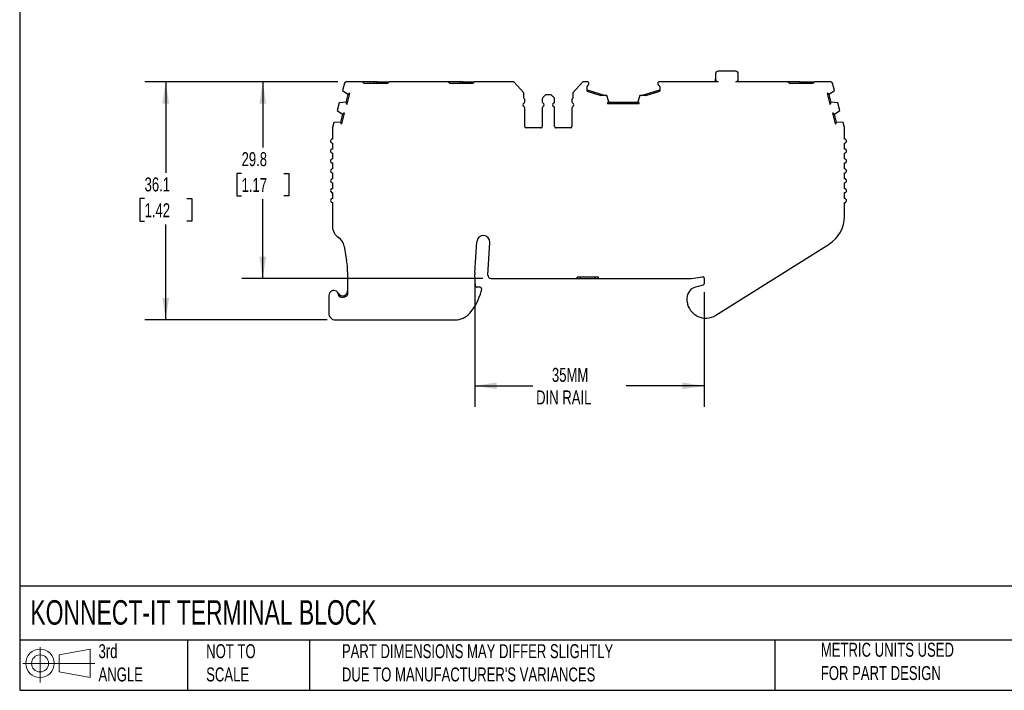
# Model space of a CAD drawing. Header units: millimetres. Extents: x 6 to 273, y 6 to 210.
# Tile 1 of 5: x 6 to 155, y 6 to 108. Entities that reach past the tile are written whole.
import ezdxf

# ---------------------------------------------------------------- set-up
doc = ezdxf.new("R2010")
doc.units = ezdxf.units.MM
doc.linetypes.add('SLD-Solid', pattern=[0])
doc.layers.add('DIMENSIONS', color=140, linetype='SLD-Solid', lineweight=25)
doc.layers.add('TEXT', color=140, linetype='SLD-Solid', lineweight=25)
doc.layers.add('SLD-DEFPOINTS', color=7, linetype='Continuous')
doc.styles.add('SLDTEXTSTYLE0', font='TXT', dxfattribs={"width": 0.7})
doc.dimstyles.new('SLDDIMSTYLE0', dxfattribs={"dimtxt": 2.158008, "dimasz": 3.302, "dimexe": 0, "dimexo": 0.0625, "dimgap": 0.539502, "dimtad": 0, "dimtih": 1, "dimtoh": 1, "dimrnd": 1e-09, "dimzin": 12, "dimdsep": 46, "dimtxsty": 'SLDTEXTSTYLE0', "dimsah": 1, "dimcen": 0.09, "dimadec": 0, "dimazin": 3, "dimtfac": 1, "dimtofl": 0, "dimtmove": 0, "dimatfit": 3, "dimfxl": 0, "dimfrac": 2, "dimtolj": 1, "dimtzin": 12, "dimarcsym": 0})

# ---------------------------------------------------------------- blocks, each defined once
blk = doc.blocks.new('Block11')
at = {"color": 7, "linetype": 'SLD-Solid', "lineweight": 18}
for p, q in [((2.59, 5.31), (2.59, 0)), ((5.48, 4.17), (10.18, 5.03)), ((10.18, 5.03), (10.18, 0.73)), ((5.48, 1.6), (5.48, 4.17)), ((0, 2.88), (10.87, 2.88)), ((5.48, 1.6), (10.18, 0.73))]:
    blk.add_line(p, q, dxfattribs=at)
for radius in [2.15, 1.29]:
    blk.add_circle((2.59, 2.88), radius, dxfattribs=at)
blk = doc.blocks.new('Block12')
at = {"layer": 'SLD-DEFPOINTS'}
blk.add_blockref('Block11', (0, 0), dxfattribs=at)
blk = doc.blocks.new('_D')
at = {"layer": 'DIMENSIONS'}
for p, q in [((54.51, 98.55), (39.96, 98.55)), ((43.14, 98.55), (43.14, 88.58)), ((39.93, 84.67), (39.2, 84.67)), ((39.2, 84.67), (39.2, 81.24)), ((46.34, 84.67), (47.07, 84.67)), ((47.07, 84.67), (47.07, 81.24)), ((39.2, 81.24), (39.93, 81.24)), ((43.14, 68.74), (43.14, 80.75)), ((47.07, 81.24), (46.34, 81.24)), ((76.45, 68.74), (39.96, 68.74))]:
    blk.add_line(p, q, dxfattribs=at)
for points in [[(43.14, 98.55), (42.63, 95.25), (43.64, 95.25)], [(43.14, 68.74), (43.64, 72.04), (42.63, 72.04)]]:
    blk.add_solid(points, dxfattribs=at)
at = {"layer": 'DIMENSIONS', "char_height": 2.117, "attachment_point": 1, "style": 'SLDTEXTSTYLE0'}
for s, insert in [('29.8', (39.93, 87.88)), ('1.17', (39.93, 83.96))]:
    blk.add_mtext(s, dxfattribs=dict(at, insert=insert))
blk = doc.blocks.new('_D_1')
at = {"layer": 'DIMENSIONS'}
for p, q in [((54.51, 98.55), (25.28, 98.55)), ((28.45, 98.55), (28.45, 84.75)), ((25.25, 80.84), (24.52, 80.84)), ((24.52, 80.84), (24.52, 77.41)), ((31.66, 80.84), (32.38, 80.84)), ((32.38, 80.84), (32.38, 77.41)), ((24.52, 77.41), (25.25, 77.41)), ((28.45, 62.48), (28.45, 76.93)), ((32.38, 77.41), (31.66, 77.41)), ((52.87, 62.48), (25.28, 62.48))]:
    blk.add_line(p, q, dxfattribs=at)
for points in [[(28.45, 98.55), (27.95, 95.25), (28.96, 95.25)], [(28.45, 62.48), (28.96, 65.78), (27.95, 65.78)]]:
    blk.add_solid(points, dxfattribs=at)
at = {"layer": 'DIMENSIONS', "char_height": 2.117, "attachment_point": 1, "style": 'SLDTEXTSTYLE0'}
for s, insert in [('36.1', (25.25, 84.05)), ('1.42', (25.25, 80.14))]:
    blk.add_mtext(s, dxfattribs=dict(at, insert=insert))
blk = doc.blocks.new('_D_2')
at = {"layer": 'DIMENSIONS'}
for p, q in [((75.24, 68.36), (75.24, 49.3)), ((109.94, 66.67), (109.94, 49.3)), ((75.24, 52.48), (84.03, 52.48)), ((109.94, 52.48), (98.12, 52.48))]:
    blk.add_line(p, q, dxfattribs=at)
for points in [[(75.24, 52.48), (78.54, 51.97), (78.54, 52.98)], [(109.94, 52.48), (106.64, 52.98), (106.64, 51.97)]]:
    blk.add_solid(points, dxfattribs=at)
at = {"layer": 'DIMENSIONS', "char_height": 2.117, "attachment_point": 1, "style": 'SLDTEXTSTYLE0'}
for s, insert in [('35MM', (86.9, 55.2)), ('DIN RAIL', (84.51, 51.78))]:
    blk.add_mtext(s, dxfattribs=dict(at, insert=insert))

msp = doc.modelspace()

# ---------------------------------------------------------------- linework, layer by layer
for p, q in [((114.713, 100.148), (112.063, 100.148)), ((58.256, 98.548), (55.785, 98.548)), ((58.256, 98.548), (58.456, 98.348)), ((60.056, 98.548), (58.256, 98.548)), ((60.056, 98.348), (60.056, 98.548)), ((60.456, 98.548), (60.056, 98.548)), ((60.456, 98.348), (60.456, 98.548)), ((60.456, 98.548), (62.256, 98.548)), ((62.056, 98.348), (62.256, 98.548)), ((71.196, 98.548), (62.256, 98.548)), ((71.196, 98.548), (71.396, 98.348)), ((72.996, 98.548), (71.196, 98.548)), ((72.996, 98.348), (72.996, 98.548)), ((73.396, 98.548), (72.996, 98.548)), ((73.396, 98.348), (73.396, 98.548)), ((73.396, 98.548), (75.196, 98.548)), ((74.996, 98.348), (75.196, 98.548)), ((81.146, 98.548), (75.196, 98.548)), ((82.647, 96.888), (81.146, 98.548)), ((91.593, 98.548), (90.091, 96.888)), ((92.213, 98.548), (91.593, 98.548)), ((112.056, 98.548), (103.213, 98.548)), ((111.663, 99.748), (111.663, 98.948)), ((122.626, 98.548), (114.72, 98.548)), ((115.113, 98.948), (115.113, 99.748)), ((115.113, 98.548), (115.113, 98.948)), ((122.826, 98.348), (122.626, 98.548)), ((124.426, 98.348), (124.426, 98.548)), ((124.426, 98.548), (124.826, 98.548)), ((124.826, 98.348), (124.826, 98.548)), ((124.826, 98.548), (126.626, 98.548)), ((126.626, 98.548), (126.426, 98.348)), ((129.097, 98.548), (126.626, 98.548)), ((55.495, 98.326), (55.193, 97.2)), ((55.193, 97.2), (56.022, 96.641)), ((58.456, 98.348), (62.056, 98.348)), ((71.396, 98.348), (74.996, 98.348)), ((82.647, 96.048), (82.647, 96.888)), ((90.091, 96.888), (90.091, 96.048)), ((92.213, 97.101), (92.213, 97.802)), ((92.213, 97.31), (94.986, 96.46)), ((92.213, 97.101), (94.304, 96.46)), ((100.436, 96.46), (103.213, 97.31)), ((101.12, 96.46), (103.213, 97.101)), ((103.213, 97.802), (103.213, 97.101)), ((122.826, 98.348), (126.426, 98.348)), ((128.86, 96.641), (129.689, 97.2)), ((129.689, 97.2), (129.387, 98.326)), ((55.699, 95.434), (54.701, 95.365)), ((55.757, 95.419), (55.699, 95.434)), ((55.757, 95.419), (56.08, 96.626)), ((55.898, 95.174), (56.325, 96.767)), ((56.022, 96.641), (56.08, 96.626)), ((56.325, 96.767), (56.206, 96.799)), ((82.803, 95.507), (82.803, 95.785)), ((85.436, 95.924), (85.436, 95.507)), ((85.936, 96.548), (85.523, 96.136)), ((86.803, 96.548), (85.936, 96.548)), ((87.215, 96.136), (86.803, 96.548)), ((87.303, 95.507), (87.303, 95.924)), ((89.936, 95.785), (89.936, 95.507)), ((95.212, 96.46), (94.304, 96.46)), ((95.537, 95.517), (95.212, 96.46)), ((95.337, 95.38), (95.337, 95.256)), ((95.537, 95.456), (95.537, 95.517)), ((95.537, 95.456), (99.886, 95.456)), ((100.211, 96.46), (99.886, 95.517)), ((99.886, 95.517), (99.886, 95.456)), ((100.086, 95.256), (100.086, 95.38)), ((101.12, 96.46), (100.211, 96.46)), ((128.676, 96.799), (128.557, 96.767)), ((128.557, 96.767), (128.983, 95.174)), ((128.802, 96.626), (128.86, 96.641)), ((128.802, 96.626), (129.125, 95.419)), ((129.183, 95.434), (129.125, 95.419)), ((130.181, 95.365), (129.183, 95.434)), ((54.701, 95.365), (54.391, 94.206)), ((54.391, 94.206), (55.22, 93.647)), ((55.779, 95.206), (55.898, 95.174)), ((82.803, 91.748), (82.803, 94.59)), ((85.436, 94.59), (85.436, 91.748)), ((87.303, 91.748), (87.303, 94.59)), ((89.936, 94.59), (89.936, 91.748)), ((95.337, 95.256), (100.086, 95.256)), ((128.983, 95.174), (129.103, 95.206)), ((129.662, 93.647), (130.491, 94.206)), ((130.491, 94.206), (130.181, 95.365)), ((54.896, 92.44), (53.901, 92.371)), ((54.955, 92.425), (54.896, 92.44)), ((54.955, 92.425), (55.278, 93.632)), ((55.096, 92.18), (55.523, 93.773)), ((55.22, 93.647), (55.278, 93.632)), ((55.523, 93.773), (55.404, 93.805)), ((129.478, 93.805), (129.359, 93.773)), ((129.359, 93.773), (129.786, 92.18)), ((129.604, 93.632), (129.662, 93.647)), ((129.604, 93.632), (129.927, 92.425)), ((129.985, 92.44), (129.927, 92.425)), ((130.981, 92.371), (129.985, 92.44)), ((53.683, 91.519), (53.683, 89.848)), ((53.901, 92.371), (53.694, 91.597)), ((54.977, 92.212), (55.096, 92.18)), ((85.236, 91.548), (83.003, 91.548)), ((89.736, 91.548), (87.503, 91.548)), ((129.786, 92.18), (129.905, 92.212)), ((131.188, 91.597), (130.981, 92.371)), ((131.198, 89.848), (131.198, 91.519)), ((53.683, 89.248), (53.683, 88.348)), ((131.198, 88.348), (131.198, 89.248)), ((53.683, 87.748), (53.683, 86.848)), ((131.198, 86.848), (131.198, 87.748)), ((53.683, 86.248), (53.683, 85.348)), ((131.198, 85.348), (131.198, 86.248)), ((53.683, 84.748), (53.683, 83.848)), ((131.198, 83.848), (131.198, 84.748)), ((53.683, 83.248), (53.683, 82.348)), ((131.198, 82.348), (131.198, 83.248)), ((53.683, 81.748), (53.683, 80.848)), ((131.198, 80.848), (131.198, 81.748)), ((53.683, 80.248), (53.683, 76.633)), ((131.198, 78.188), (131.198, 80.248)), ((55.463, 73.621), (55.835, 71.414)), ((75.239, 69.633), (75.521, 74.315)), ((77.22, 69.269), (77.517, 74.195)), ((111.713, 63.177), (128.859, 73.954)), ((55.975, 69.75), (55.975, 66.269)), ((75.352, 67.594), (75.239, 69.387)), ((77.719, 68.739), (90.741, 68.739)), ((93.941, 68.939), (90.741, 68.939)), ((90.741, 68.739), (90.741, 68.939)), ((90.741, 68.739), (91.241, 68.739)), ((91.241, 68.739), (91.241, 68.939)), ((91.241, 68.739), (93.441, 68.739)), ((93.441, 68.739), (93.441, 68.939)), ((93.441, 68.739), (93.941, 68.739)), ((93.941, 68.739), (93.941, 68.939)), ((93.941, 68.739), (107.865, 68.739)), ((108.013, 68.75), (109.711, 69.004)), ((109.941, 68.807), (109.941, 67.942)), ((76.04, 67.407), (75.551, 67.407)), ((76.239, 67.184), (76.198, 66.818)), ((109.793, 67.749), (108.641, 67.44)), ((53.136, 66.176), (53.136, 63.476)), ((55.475, 65.936), (55.475, 66.145)), ((107.341, 65.746), (107.341, 65.446)), ((54.136, 62.476), (72.23, 62.476))]:
    msp.add_line(p, q)
at = {"flags": 128}
msp.add_lwpolyline([(124.426, 98.548), (124.027, 98.548), (123.638, 98.548), (123.268, 98.548), (122.926, 98.548), (122.626, 98.548)], dxfattribs=at)
for centre, radius, start, end in [((112.063, 99.748), 0.4, 90.00002, 180), ((114.713, 99.748), 0.4, 0, 90.00002), ((55.785, 98.248), 0.3, 90, 164.99986), ((92.213, 98.248), 0.3, 1.13212, 90), ((103.213, 98.248), 0.3, 90.00002, 178.86788), ((110.663, 98.977), 1, 334.61585, 0), ((112.063, 98.948), 0.4, 180, 268.97899), ((114.713, 98.948), 0.4, 271.02101, 0), ((129.097, 98.248), 0.3, 15.00016, 90.00002), ((92.413, 97.802), 0.2, 113.57818, 180.00006), ((92.213, 98.26), 0.3, 293.57818, 358.86788), ((103.213, 98.26), 0.3, 181.13212, 246.42195), ((103.013, 97.802), 0.2, 359.9998, 66.42206), ((56.254, 95.363), 0.5, 173.61956, 198.35829), ((56.538, 96.425), 0.5, 131.64171, 156.38044), ((82.503, 95.785), 0.3, 0.00007, 61.24544), ((82.603, 95.507), 0.2, 293.57818, 0), ((85.736, 95.924), 0.3, 135, 180), ((85.636, 95.507), 0.2, 180.00006, 246.42182), ((87.103, 95.507), 0.2, 293.57818, 359.99994), ((87.003, 95.924), 0.3, 360, 45), ((90.236, 95.785), 0.3, 118.75456, 179.99993), ((90.136, 95.507), 0.2, 180, 246.42182), ((95.612, 94.962), 0.5, 98.61956, 123.35829), ((99.811, 94.962), 0.5, 56.64171, 81.38044), ((128.343, 96.425), 0.5, 23.61956, 48.35829), ((128.628, 95.363), 0.5, 341.64171, 6.38044), ((82.803, 95.048), 0.3, 113.57818, 246.42182), ((82.603, 94.59), 0.2, 0.00011, 66.42182), ((85.636, 94.59), 0.2, 113.57818, 180), ((85.436, 95.048), 0.3, 293.57818, 66.42182), ((87.303, 95.048), 0.3, 113.57818, 246.42182), ((87.103, 94.59), 0.2, 360, 66.42182), ((90.136, 94.59), 0.2, 113.57818, 179.99989), ((89.936, 95.048), 0.3, 293.57818, 66.42182), ((55.452, 92.369), 0.5, 173.61956, 198.35829), ((55.736, 93.431), 0.5, 131.64171, 156.38044), ((129.146, 93.431), 0.5, 23.61956, 48.35829), ((129.43, 92.369), 0.5, 341.64171, 6.38044), ((53.983, 91.519), 0.3, 164.99973, 179.99991), ((83.003, 91.748), 0.2, 180, 269.99994), ((85.236, 91.748), 0.2, 270.00002, 0.00003), ((87.503, 91.748), 0.2, 179.99997, 269.99998), ((89.736, 91.748), 0.2, 270.00006, 0), ((130.898, 91.519), 0.3, 0.00047, 15.00053), ((53.684, 89.548), 0.3, 90.06606, 269.93405), ((131.198, 89.548), 0.3, 269.99994, 89.99982), ((53.684, 88.048), 0.3, 90.04424, 269.95588), ((131.198, 88.048), 0.3, 270.00002, 89.99986), ((53.683, 86.548), 0.3, 90.02135, 269.97877), ((131.198, 86.548), 0.3, 269.99994, 89.99994), ((53.683, 85.048), 0.3, 89.95276, 270.04736), ((131.198, 85.048), 0.3, 270, 89.99989), ((53.683, 83.548), 0.3, 89.9871, 270.01302), ((131.198, 83.548), 0.3, 269.99994, 89.99994), ((53.683, 82.048), 0.3, 89.99503, 270.00508), ((131.198, 82.048), 0.3, 269.99994, 89.99994), ((53.683, 80.548), 0.3, 89.99391, 270.0062), ((131.198, 80.548), 0.3, 269.99994, 89.99994), ((126.198, 78.188), 5, 302.15067, 0), ((55.683, 76.633), 2, 179.99998, 236.75666), ((53.491, 73.288), 2, 9.58253, 56.75663), ((76.519, 74.255), 1, 356.54861, 176.54861), ((45.975, 69.75), 10, 359.99996, 9.58252), ((77.235, 69.513), 2, 176.54876, 183.60106), ((77.719, 69.239), 0.5, 176.54861, 270), ((107.865, 69.739), 1, 270.00005, 278.52504), ((109.741, 68.807), 0.2, 0.00028, 98.52493), ((75.551, 67.607), 0.2, 183.60077, 270), ((76.04, 67.207), 0.2, 353.60104, 90), ((109.095, 65.746), 1.754, 104.99998, 180.00001), ((109.741, 67.942), 0.2, 285.00039, 0), ((53.886, 66.176), 0.75, 354.8742, 180.00001), ((55.225, 66.852), 0.75, 206.78318, 289.47123), ((55.225, 66.852), 0.95, 231.44703, 289.47123), ((68.063, 68.91), 8.4, 320.09137, 345.57919), ((109.095, 65.446), 1.754, 180, 187.94871), ((110.191, 65.599), 2.86, 187.94871, 302.15067), ((54.136, 63.476), 1, 179.99999, 270.00001), ((72.23, 65.476), 3, 269.99999, 318.15671), ((68.199, 69.086), 8.411, 318.15672, 318.57674)]:
    msp.add_arc(centre, radius, start, end)
for points, knots in [([(55.475, 66.145), (55.494, 66.153), (55.534, 66.168), (55.591, 66.197), (55.648, 66.232), (55.715, 66.282), (55.789, 66.353), (55.859, 66.447), (55.918, 66.558), (55.965, 66.693), (55.971, 66.796), (55.975, 66.852)], [0, 0, 0, 0, 0.0578276, 0.1187963, 0.1831258, 0.2508344, 0.3659768, 0.5008777, 0.6292878, 0.7957388, 1, 1, 1, 1]), ([(55.541, 65.957), (55.634, 65.989), (55.719, 66.036), (55.864, 66.144), (55.924, 66.203), (55.975, 66.269)], [0, 0, 0, 0, 0.25, 0.25, 0.46386387, 0.46386387, 0.46386387, 0.46386387])]:
    msp.add_open_spline(points, degree=3, knots=knots)
at = {"layer": 'TEXT'}
for p, q in [((6.35, 209.55), (6.35, 6.35)), ((273.05, 22.126), (6.35, 22.126)), ((273.05, 13.97), (6.35, 13.97)), ((31.75, 13.97), (31.75, 6.35)), ((50.212, 13.97), (50.212, 6.35)), ((120.646, 13.97), (120.646, 6.35)), ((6.35, 6.35), (273.05, 6.35))]:
    msp.add_line(p, q, dxfattribs=at)

# ---------------------------------------------------------------- block references
at = {"layer": 'SLD-DEFPOINTS'}
msp.add_blockref('Block12', (6.838, 7.554), dxfattribs=at)

# ---------------------------------------------------------------- texts
at = {"layer": 'TEXT', "attachment_point": 1, "style": 'SLDTEXTSTYLE0'}
for s, insert, char_height in [('KONNECT-IT TERMINAL BLOCK', (7.966, 20.006), 3.70417), ('3rd^JANGLE', (18.282, 13.338), 2.1167), ('METRIC UNITS USED ^JFOR PART DESIGN', (127.604, 13.556), 2.11667), ('NOT TO^JSCALE', (34.575, 13.338), 2.11667), ("PART DIMENSIONS MAY DIFFER SLIGHTLY ^JDUE TO MANUFACTURER'S VARIANCES", (55.119, 13.341), 2.11667)]:
    msp.add_mtext(s, dxfattribs=dict(at, insert=insert, char_height=char_height))

# ---------------------------------------------------------------- dimensions: what is measured, and where the dimension line sits
at = {"layer": 'DIMENSIONS'}
for base, p1, angle, picture, middle in [((28.454, 98.548), (54.136, 62.476), 270, '_D_1', (28.454, 80.841)), ((43.136, 98.548), (77.719, 68.739), 90, '_D', (43.136, 84.666))]:
    dim = msp.add_linear_dim(base=base, p1=p1, p2=(55.785, 98.548), angle=angle, dimstyle='SLDDIMSTYLE0', dxfattribs=at)
    dim.commit()
    dim.dimension.update_dxf_attribs({"geometry": picture, "text_midpoint": middle, "dimtype": 160})
dim = msp.add_linear_dim(base=(75.239, 52.476), p1=(109.941, 67.942), p2=(75.239, 69.633), angle=0, text='35MM\\PDIN RAIL', dimstyle='SLDDIMSTYLE0', dxfattribs=at)
dim.commit()
dim.dimension.update_dxf_attribs({"geometry": '_D_2', "text_midpoint": (91.073, 52.476), "dimtype": 160})

doc.saveas('drawing.dxf')
